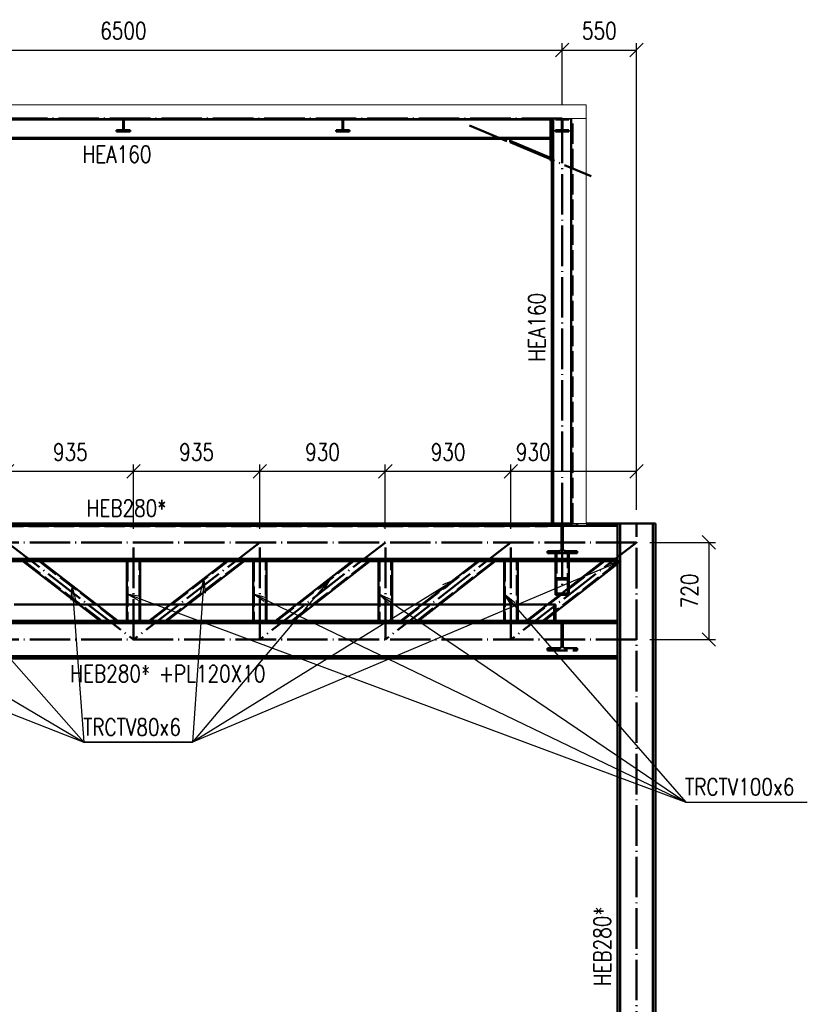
# Paper-space layout 'Layout1' of a CAD drawing. Extents: x -2 to 1033, y -36 to 596.
# Tile 4 of 63: x 162 to 279, y 141 to 287. Entities that reach past the tile are written whole.
import ezdxf

# ---------------------------------------------------------------- set-up
doc = ezdxf.new("R2010")
doc.units = 0
doc.linetypes.add('ACAD_ISO02W100', pattern=[15, 12, -3])
doc.linetypes.add('ACAD_ISO04W100', pattern=[30.5, 24, -3, 0.5, -3])
doc.layers.get('0').update_dxf_attribs({"linetype": 'CONTINUOUS'})
doc.layers.get('DEFPOINTS').update_dxf_attribs({"color": 132, "linetype": 'CONTINUOUS'})
for name, color, linetype, lineweight in [('SS_DIAGONÁLY 1', 91, 'CONTINUOUS', 50), ('SS_DIAGONÁLY 2', 93, 'CONTINUOUS', 50), ('SS_DIAGONÁLY 3', 95, 'CONTINUOUS', 50), ('SS_KOTY', 3, 'CONTINUOUS', 25), ('SS_OPLASTENI-PANEL', 9, 'CONTINUOUS', 13), ('SS_PODKLADY', 9, 'CONTINUOUS', 13), ('SS_POPIS_PROFILU', 13, 'CONTINUOUS', 25), ('SS_PÁSY', 163, 'CONTINUOUS', 50), ('SS_SLOUPY', 143, 'CONTINUOUS', 50), ('SS_SLOUPY NÁDSTAVBA', 183, 'CONTINUOUS', 50), ('SS_VAZNICE', 187, 'CONTINUOUS', 50)]:
    doc.layers.add(name, color=color, linetype=linetype, lineweight=lineweight)
doc.layers.add('SS_PLECHY', color=7, linetype='CONTINUOUS', lineweight=50, true_color=0xb47846)
doc.styles.add('ROMANS', font='romans.shx', dxfattribs={"width": 0.8})
doc.styles.add('romans.shx', font='romans.shx', dxfattribs={"height": 5})
doc.dimstyles.new('A-1_(2.5)_50AS', dxfattribs={"dimtxt": 2.5, "dimasz": 2, "dimexe": 1, "dimexo": 2, "dimgap": 0, "dimtad": 0, "dimdec": 1, "dimlfac": 50, "dimrnd": 1, "dimtxsty": 'ROMANS', "dimblk1": 'OBLIQUE', "dimblk2": 'OBLIQUE', "dimsah": 1, "dimcen": 2, "dimclrd": 256, "dimclre": 256, "dimclrt": 256, "dimadec": 1, "dimazin": 2, "dimtfac": 0.714286, "dimtdec": 1, "dimtmove": 0, "dimatfit": 3, "dimldrblk": 'OPEN', "dimfxl": 1, "dimtvp": 1.142857, "dimtfill": 1, "dimtolj": 1, "dimlwd": -1, "dimlwe": -1, "dimarcsym": 0})

# ---------------------------------------------------------------- blocks, each defined once
blk = doc.blocks.new('_Oblique')
at = {"color": 0, "linetype": 'ByBlock', "lineweight": -2}
blk.add_line((-0.5, -0.5), (0.5, 0.5), dxfattribs=at)
blk = doc.blocks.new('*D54')
at = {"layer": 'DEFPOINTS', "color": 0, "transparency": 16777216}
for p in [(235.03, 220.02), (253.63, 212.31, -199287.9), (235.03, 209.51)]:
    blk.add_point(p, dxfattribs=at)
at = {"layer": 'SS_KOTY', "transparency": 16777216}
for p, q in [((235.03, 211.51), (235.03, 221.02)), ((253.63, 214.31), (253.63, 221.02)), ((253.63, 220.02), (235.03, 220.02))]:
    blk.add_line(p, q, dxfattribs=at)
at = {"layer": 'SS_KOTY', "transparency": 16777216, "xscale": 2, "yscale": 2, "zscale": 2, "rotation": 180}
blk.add_blockref('_Oblique', (235.03, 220.02), dxfattribs=at)
at = {"layer": 'SS_KOTY', "transparency": 16777216, "xscale": 2, "yscale": 2, "zscale": 2}
blk.add_blockref('_Oblique', (253.63, 220.02), dxfattribs=at)
at = {"layer": 'SS_KOTY', "transparency": 16777216, "insert": (238.34, 222.88), "char_height": 2.5, "attachment_point": 5, "style": 'ROMANS', "bg_fill": 3, "box_fill_scale": 1.1, "bg_fill_color": 256, "bg_fill_true_color": 13158600, "bg_fill_transparency": 0}
blk.add_mtext('\\A1;930', dxfattribs=at)
blk = doc.blocks.new('_OPEN')
at = {"color": 0, "linetype": 'ByBlock'}
for p, q in [((-1, 0.167), (0, 0)), ((0, 0), (-1, -0.167)), ((0, 0), (-1, 0))]:
    blk.add_line(p, q, dxfattribs=at)
blk = doc.blocks.new('*D55')
at = {"layer": 'DEFPOINTS', "color": 0, "transparency": 16777216}
for p in [(216.43, 220.02), (216.43, 209.51), (235.03, 209.51)]:
    blk.add_point(p, dxfattribs=at)
at = {"layer": 'SS_KOTY', "transparency": 16777216}
for p, q in [((216.43, 211.51), (216.43, 221.02)), ((235.03, 211.51), (235.03, 221.02)), ((235.03, 220.02), (216.43, 220.02))]:
    blk.add_line(p, q, dxfattribs=at)
at = {"layer": 'SS_KOTY', "transparency": 16777216, "xscale": 2, "yscale": 2, "zscale": 2, "rotation": 180}
blk.add_blockref('_Oblique', (216.43, 220.02), dxfattribs=at)
at = {"layer": 'SS_KOTY', "transparency": 16777216, "xscale": 2, "yscale": 2, "zscale": 2}
blk.add_blockref('_Oblique', (235.03, 220.02), dxfattribs=at)
at = {"layer": 'SS_KOTY', "transparency": 16777216, "insert": (225.73, 222.88), "char_height": 2.5, "attachment_point": 5, "style": 'ROMANS', "bg_fill": 3, "box_fill_scale": 1.1, "bg_fill_color": 256, "bg_fill_true_color": 13158600, "bg_fill_transparency": 0}
blk.add_mtext('\\A1;930', dxfattribs=at)
blk = doc.blocks.new('*D56')
at = {"layer": 'DEFPOINTS', "color": 0, "transparency": 16777216}
for p in [(197.83, 220.02), (197.83, 209.51), (216.43, 209.51)]:
    blk.add_point(p, dxfattribs=at)
at = {"layer": 'SS_KOTY', "transparency": 16777216}
for p, q in [((197.83, 211.51), (197.83, 221.02)), ((216.43, 211.51), (216.43, 221.02)), ((216.43, 220.02), (197.83, 220.02))]:
    blk.add_line(p, q, dxfattribs=at)
at = {"layer": 'SS_KOTY', "transparency": 16777216, "xscale": 2, "yscale": 2, "zscale": 2, "rotation": 180}
blk.add_blockref('_Oblique', (197.83, 220.02), dxfattribs=at)
at = {"layer": 'SS_KOTY', "transparency": 16777216, "xscale": 2, "yscale": 2, "zscale": 2}
blk.add_blockref('_Oblique', (216.43, 220.02), dxfattribs=at)
at = {"layer": 'SS_KOTY', "transparency": 16777216, "insert": (207.13, 222.88), "char_height": 2.5, "attachment_point": 5, "style": 'ROMANS', "bg_fill": 3, "box_fill_scale": 1.1, "bg_fill_color": 256, "bg_fill_true_color": 13158600, "bg_fill_transparency": 0}
blk.add_mtext('\\A1;930', dxfattribs=at)
blk = doc.blocks.new('*D57')
at = {"layer": 'DEFPOINTS', "color": 0, "transparency": 16777216}
for p in [(179.13, 220.02), (179.13, 209.51), (197.83, 209.51)]:
    blk.add_point(p, dxfattribs=at)
at = {"layer": 'SS_KOTY', "transparency": 16777216}
for p, q in [((179.13, 211.51), (179.13, 221.02)), ((197.83, 211.51), (197.83, 221.02)), ((197.83, 220.02), (179.13, 220.02))]:
    blk.add_line(p, q, dxfattribs=at)
at = {"layer": 'SS_KOTY', "transparency": 16777216, "xscale": 2, "yscale": 2, "zscale": 2, "rotation": 180}
blk.add_blockref('_Oblique', (179.13, 220.02), dxfattribs=at)
at = {"layer": 'SS_KOTY', "transparency": 16777216, "xscale": 2, "yscale": 2, "zscale": 2}
blk.add_blockref('_Oblique', (197.83, 220.02), dxfattribs=at)
at = {"layer": 'SS_KOTY', "transparency": 16777216, "insert": (188.48, 222.88), "char_height": 2.5, "attachment_point": 5, "style": 'ROMANS', "bg_fill": 3, "box_fill_scale": 1.1, "bg_fill_color": 256, "bg_fill_true_color": 13158600, "bg_fill_transparency": 0}
blk.add_mtext('\\A1;935', dxfattribs=at)
blk = doc.blocks.new('*D58')
at = {"layer": 'DEFPOINTS', "color": 0, "transparency": 16777216}
for p in [(160.43, 220.02), (160.43, 209.51), (179.13, 209.51)]:
    blk.add_point(p, dxfattribs=at)
at = {"layer": 'SS_KOTY', "transparency": 16777216}
for p, q in [((160.43, 211.51), (160.43, 221.02)), ((179.13, 211.51), (179.13, 221.02)), ((179.13, 220.02), (160.43, 220.02))]:
    blk.add_line(p, q, dxfattribs=at)
at = {"layer": 'SS_KOTY', "transparency": 16777216, "xscale": 2, "yscale": 2, "zscale": 2, "rotation": 180}
blk.add_blockref('_Oblique', (160.43, 220.02), dxfattribs=at)
at = {"layer": 'SS_KOTY', "transparency": 16777216, "xscale": 2, "yscale": 2, "zscale": 2}
blk.add_blockref('_Oblique', (179.13, 220.02), dxfattribs=at)
at = {"layer": 'SS_KOTY', "transparency": 16777216, "insert": (169.78, 222.88), "char_height": 2.5, "attachment_point": 5, "style": 'ROMANS', "bg_fill": 3, "box_fill_scale": 1.1, "bg_fill_color": 256, "bg_fill_true_color": 13158600, "bg_fill_transparency": 0}
blk.add_mtext('\\A1;935', dxfattribs=at)
blk = doc.blocks.new('*D64')
at = {"layer": 'DEFPOINTS', "color": 0, "transparency": 16777216}
for p in [(253.63, 209.51), (253.63, 195.11), (264.34, 195.11)]:
    blk.add_point(p, dxfattribs=at)
at = {"layer": 'SS_KOTY', "transparency": 16777216}
for p, q in [((255.63, 209.51), (265.34, 209.51)), ((264.34, 209.51), (264.34, 195.11)), ((255.63, 195.11), (265.34, 195.11))]:
    blk.add_line(p, q, dxfattribs=at)
at = {"layer": 'SS_KOTY', "transparency": 16777216, "xscale": 2, "yscale": 2, "zscale": 2}
for p, rotation in [((264.34, 209.51), 90), ((264.34, 195.11), 270)]:
    blk.add_blockref('_Oblique', p, dxfattribs=dict(at, rotation=rotation))
at = {"layer": 'SS_KOTY', "transparency": 16777216, "insert": (261.49, 202.31), "char_height": 2.5, "attachment_point": 5, "rotation": 90, "style": 'ROMANS', "bg_fill": 3, "box_fill_scale": 1.1, "bg_fill_color": 256, "bg_fill_true_color": 13158600, "bg_fill_transparency": 0}
blk.add_mtext('\\A1;720', dxfattribs=at)
blk = doc.blocks.new('*D89')
at = {"layer": 'DEFPOINTS', "color": 0, "transparency": 16777216}
for p in [(242.63, 282.43), (112.63, 272.31), (242.63, 272.31)]:
    blk.add_point(p, dxfattribs=at)
at = {"layer": 'SS_KOTY', "transparency": 16777216}
for p, q in [((112.63, 274.31), (112.63, 283.43)), ((242.63, 274.31), (242.63, 283.43)), ((112.63, 282.43), (242.63, 282.43))]:
    blk.add_line(p, q, dxfattribs=at)
at = {"layer": 'SS_KOTY', "transparency": 16777216, "xscale": 2, "yscale": 2, "zscale": 2, "rotation": 180}
blk.add_blockref('_Oblique', (112.63, 282.43), dxfattribs=at)
at = {"layer": 'SS_KOTY', "transparency": 16777216, "xscale": 2, "yscale": 2, "zscale": 2}
blk.add_blockref('_Oblique', (242.63, 282.43), dxfattribs=at)
at = {"layer": 'SS_KOTY', "transparency": 16777216, "insert": (177.63, 285.29), "char_height": 2.5, "attachment_point": 5, "style": 'ROMANS', "bg_fill": 3, "box_fill_scale": 1.1, "bg_fill_color": 256, "bg_fill_true_color": 13158600, "bg_fill_transparency": 0}
blk.add_mtext('\\A1;6500', dxfattribs=at)
blk = doc.blocks.new('*D90')
at = {"layer": 'DEFPOINTS', "color": 0, "transparency": 16777216}
for p in [(253.63, 282.43), (242.63, 272.31), (253.63, 212.31, -199285.1)]:
    blk.add_point(p, dxfattribs=at)
at = {"layer": 'SS_KOTY', "transparency": 16777216}
for p, q in [((242.63, 274.31), (242.63, 283.43)), ((253.63, 214.31), (253.63, 283.43)), ((242.63, 282.43), (253.63, 282.43))]:
    blk.add_line(p, q, dxfattribs=at)
at = {"layer": 'SS_KOTY', "transparency": 16777216, "xscale": 2, "yscale": 2, "zscale": 2, "rotation": 180}
blk.add_blockref('_Oblique', (242.63, 282.43), dxfattribs=at)
at = {"layer": 'SS_KOTY', "transparency": 16777216, "xscale": 2, "yscale": 2, "zscale": 2}
blk.add_blockref('_Oblique', (253.63, 282.43), dxfattribs=at)
at = {"layer": 'SS_KOTY', "transparency": 16777216, "insert": (248.13, 285.29), "char_height": 2.5, "attachment_point": 5, "style": 'ROMANS', "bg_fill": 3, "box_fill_scale": 1.1, "bg_fill_color": 256, "bg_fill_true_color": 13158600, "bg_fill_transparency": 0}
blk.add_mtext('\\A1;550', dxfattribs=at)

psp = doc.layouts.get("Layout1")

# ---------------------------------------------------------------- linework, layer by layer
at = {"layer": 'SS_DIAGONÁLY 1', "color": 1, "linetype": 'Continuous', "ltscale": 0.25}
for p, q in [((178.1322, 206.7056), (178.1322, 197.9056)), ((180.1322, 197.9056), (180.1322, 206.7056)), ((196.8322, 206.7056), (196.8322, 197.9056)), ((198.8322, 197.9056), (198.8322, 206.7056)), ((215.4322, 206.7056), (215.4322, 197.9056)), ((217.4322, 197.9056), (217.4322, 206.7056)), ((234.0322, 206.7056), (234.0322, 197.9056)), ((236.0322, 197.9056), (236.0322, 206.7056))]:
    psp.add_line(p, q, dxfattribs=at)
at = {"layer": 'SS_DIAGONÁLY 1', "color": 3, "linetype": 'ACAD_ISO02W100', "ltscale": 0.25}
for p, q in [((178.2522, 206.7056), (178.2522, 197.9056)), ((180.0122, 197.9056), (180.0122, 206.7056)), ((196.9522, 206.7056), (196.9522, 197.9056)), ((198.7122, 197.9056), (198.7122, 206.7056)), ((215.5522, 206.7056), (215.5522, 197.9056)), ((217.3122, 197.9056), (217.3122, 206.7056)), ((234.1522, 206.7056), (234.1522, 197.9056)), ((235.9122, 197.9056), (235.9122, 206.7056))]:
    psp.add_line(p, q, dxfattribs=at)
at = {"layer": 'SS_DIAGONÁLY 2', "color": 1, "linetype": 'Continuous', "ltscale": 0.25}
for p, q in [((162.7571, 206.7056), (174.1848, 197.9056)), ((176.8072, 197.9056), (165.3795, 206.7056)), ((192.8848, 206.7056), (181.4571, 197.9056)), ((184.0795, 197.9056), (195.5073, 206.7056)), ((211.5086, 206.7056), (200.142, 197.9056)), ((202.7557, 197.9056), (214.1223, 206.7056)), ((230.1086, 206.7056), (218.742, 197.9056)), ((221.3557, 197.9056), (232.7223, 206.7056)), ((248.7086, 206.7056), (237.342, 197.9056)), ((239.9557, 197.9056), (250.8322, 206.3261)), ((251.1922, 206.7056), (251.3223, 206.7056)), ((251.1922, 206.6048), (251.3223, 206.7056))]:
    psp.add_line(p, q, dxfattribs=at)
at = {"layer": 'SS_DIAGONÁLY 2', "color": 3, "linetype": 'ACAD_ISO02W100', "ltscale": 0.25}
for p, q in [((162.9538, 206.7056), (174.3815, 197.9056)), ((176.6106, 197.9056), (165.1828, 206.7056)), ((193.0974, 206.7179), (181.6453, 197.8991)), ((183.8669, 197.8934), (195.319, 206.7121)), ((192.8848, 206.7056), (192.9014, 206.7184)), ((195.515, 206.7116), (192.9014, 206.7184)), ((193.0974, 206.7179), (193.0815, 206.7056)), ((195.5073, 206.7056), (195.515, 206.7116)), ((195.5073, 206.7056), (195.515, 206.7116)), ((211.7047, 206.7056), (200.3381, 197.9056)), ((202.5596, 197.9056), (213.9263, 206.7056)), ((230.3047, 206.7056), (218.9381, 197.9056)), ((221.1596, 197.9056), (232.5263, 206.7056)), ((248.9047, 206.7056), (237.5381, 197.9056)), ((239.7596, 197.9056), (251.1263, 206.7056)), ((250.8322, 206.7056), (251.1922, 206.7056)), ((250.8322, 206.3261), (251.1922, 206.6048)), ((181.4493, 197.8996), (181.4571, 197.9056)), ((181.4493, 197.8996), (184.0629, 197.8928)), ((184.0629, 197.8928), (184.0795, 197.9056))]:
    psp.add_line(p, q, dxfattribs=at)
at = {"layer": 'SS_DIAGONÁLY 3', "color": 3, "linetype": 'ACAD_ISO02W100', "ltscale": 0.25}
for p, q in [((241.6322, 207.9056), (243.6322, 207.9056)), ((241.6322, 207.9056), (241.6322, 206.7056)), ((241.7922, 207.9056), (241.7922, 201.9453)), ((243.4722, 201.9453), (243.4722, 207.9056)), ((243.6322, 206.7056), (243.6322, 207.9056)), ((241.6322, 204.205), (243.6322, 204.205)), ((241.7922, 204.0085), (243.4722, 204.0085)), ((243.6322, 201.7488), (243.6322, 202.7754)), ((241.7922, 201.9453), (243.4722, 201.9453)), ((242.3061, 201.7488), (243.6322, 201.7488))]:
    psp.add_line(p, q, dxfattribs=at)
at = {"layer": 'SS_DIAGONÁLY 3', "color": 1, "linetype": 'Continuous', "ltscale": 0.25}
for p, q in [((241.6322, 206.7056), (241.6322, 201.7488)), ((243.6322, 202.7754), (243.6322, 206.7056)), ((241.6322, 201.7488), (242.3061, 201.7488))]:
    psp.add_line(p, q, dxfattribs=at)
at = {"layer": 'SS_PLECHY', "color": 1, "linetype": 'Continuous', "ltscale": 0.25}
for p, q in [((161.4322, 200.3056), (171.0682, 200.3056)), ((173.6906, 200.3056), (178.1322, 200.3056)), ((180.1322, 200.3056), (184.5737, 200.3056)), ((187.1962, 200.3056), (196.8322, 200.3056)), ((198.8322, 200.3056), (203.242, 200.3056)), ((205.8556, 200.3056), (215.4322, 200.3056)), ((217.4322, 200.3056), (221.842, 200.3056)), ((224.4556, 200.3056), (234.0322, 200.3056)), ((236.0322, 200.3056), (240.442, 200.3056)), ((241.4322, 197.9056), (241.4322, 199.0487)), ((241.6322, 199.2036), (241.6322, 197.9056))]:
    psp.add_line(p, q, dxfattribs=at)
at = {"layer": 'SS_PLECHY', "color": 3, "linetype": 'ACAD_ISO02W100', "ltscale": 0.25}
for p, q in [((171.0682, 200.3056), (173.6906, 200.3056)), ((178.1322, 200.3056), (180.1322, 200.3056)), ((184.5737, 200.3056), (187.1962, 200.3056)), ((196.8322, 200.3056), (198.8322, 200.3056)), ((203.242, 200.3056), (205.8556, 200.3056)), ((215.4322, 200.3056), (217.4322, 200.3056)), ((221.842, 200.3056), (224.4556, 200.3056)), ((234.0322, 200.3056), (236.0322, 200.3056)), ((240.442, 200.3056), (241.4322, 200.3056)), ((241.4322, 200.3056), (241.6322, 200.3056)), ((241.4322, 199.0487), (241.4322, 200.3056)), ((241.6322, 200.3056), (241.6322, 199.2036))]:
    psp.add_line(p, q, dxfattribs=at)
at = {"layer": 'SS_PLECHY', "color": 7, "linetype": 'ACAD_ISO04W100', "ltscale": 0.25}
for p, q in [((241.4322, 197.9056), (113.8322, 197.9056)), ((241.6322, 197.9056), (241.6322, 197.9056))]:
    psp.add_line(p, q, dxfattribs=at)
at = {"layer": 'SS_POPIS_PROFILU', "color": 0, "linetype": 'ByBlock'}
for p, q in [((249.2854, 206.2334), (251.2572, 206.7056)), ((251.2572, 206.7056), (249.4152, 205.9264)), ((251.2572, 206.7056), (249.5451, 205.6194)), ((169.8808, 200.9273), (170.0643, 202.9466)), ((170.0643, 202.9466), (170.5456, 200.9769)), ((170.0643, 202.9466), (170.2132, 200.9521)), ((189.0733, 202.0089), (189.5436, 203.9812)), ((189.5436, 203.9812), (189.4058, 201.986)), ((189.5436, 203.9812), (189.7384, 201.963)), ((206.6776, 202.6955), (208.222, 204.0093)), ((208.222, 204.0093), (206.9324, 202.4806)), ((208.222, 204.0093), (207.1872, 202.2657)), ((224.9461, 203.2398), (226.822, 204.0093)), ((226.822, 204.0093), (225.1216, 202.9564)), ((226.822, 204.0093), (225.2971, 202.673)), ((179.8897, 200.8946), (178.1322, 201.9056)), ((178.1322, 201.9056), (180.1226, 201.5193)), ((178.1322, 201.9056), (180.0061, 201.2069)), ((198.4894, 200.7375), (196.8322, 201.9056)), ((196.8322, 201.9056), (198.7787, 201.3381)), ((196.8322, 201.9056), (198.6341, 201.0378)), ((216.9, 200.5069), (215.4322, 201.9056)), ((215.4322, 201.9056), (217.2743, 201.0585)), ((215.4322, 201.9056), (217.0872, 200.7827)), ((235.0947, 200.1787), (234.0322, 201.9056)), ((234.0322, 201.9056), (235.5973, 200.6167)), ((234.0322, 201.9056), (235.346, 200.3977))]:
    psp.add_line(p, q, dxfattribs=at)
at = {"layer": 'SS_POPIS_PROFILU', "color": 13}
for points in [[(251.2572, 206.7056), (187.8805, 179.8961), (171.7853, 179.8961)], [(132.7833, 202.9711), (171.7853, 179.8961), (187.8805, 179.8961)], [(151.3833, 202.9711), (171.7853, 179.8961), (187.8805, 179.8961)], [(170.0643, 202.9466), (171.7853, 179.8961), (187.8805, 179.8961)], [(226.822, 204.0093), (187.8805, 179.8961), (171.7853, 179.8961)], [(208.222, 204.0093), (187.8805, 179.8961), (171.7853, 179.8961)], [(189.5436, 203.9812), (187.8805, 179.8961), (171.7853, 179.8961)], [(115.7893, 201.8795), (171.7853, 179.8961), (187.8805, 179.8961)]]:
    psp.add_lwpolyline(points, dxfattribs=at)
at = {"layer": 'SS_PÁSY', "color": 3, "linetype": 'ACAD_ISO02W100', "ltscale": 0.25}
for p, q in [((242.1772, 208.2256), (240.4322, 208.2256)), ((240.4322, 208.2256), (240.4322, 207.9056)), ((240.4322, 207.9056), (241.6322, 207.9056)), ((244.8322, 208.2256), (243.0872, 208.2256)), ((243.6322, 207.9056), (244.8322, 207.9056)), ((244.8322, 207.9056), (244.8322, 208.2256)), ((240.4322, 197.9056), (240.4322, 197.5856)), ((242.1772, 197.5856), (240.4322, 197.5856)), ((242.5372, 197.2256), (242.5372, 194.1856)), ((242.7272, 194.1856), (242.7272, 197.2256)), ((244.8322, 197.5856), (243.0872, 197.5856)), ((244.8322, 197.5856), (244.8322, 197.9056)), ((242.1772, 193.8256), (240.4322, 193.8256)), ((240.4322, 193.8256), (240.4322, 193.5056)), ((240.4322, 193.5056), (244.8322, 193.5056)), ((244.8322, 193.8256), (243.0872, 193.8256)), ((244.8322, 193.5056), (244.8322, 193.8256))]:
    psp.add_line(p, q, dxfattribs=at)
at = {"layer": 'SS_PÁSY', "color": 1, "linetype": 'Continuous', "ltscale": 0.25}
for p, q in [((250.8321, 207.0656), (107.4322, 207.0656)), ((107.4322, 206.7056), (250.8321, 206.7056)), ((250.8321, 207.0656), (250.8321, 206.7056)), ((250.8321, 197.9056), (107.4322, 197.9056)), ((107.4322, 197.5456), (250.8321, 197.5456)), ((250.8321, 197.9056), (250.8321, 197.5456)), ((250.8321, 192.6656), (107.4322, 192.6656)), ((250.8321, 192.6656), (250.8321, 192.3056)), ((107.4322, 192.3056), (250.8321, 192.3056))]:
    psp.add_line(p, q, dxfattribs=at)
at = {"layer": 'SS_PÁSY', "color": 7, "linetype": 'ACAD_ISO04W100', "ltscale": 0.25}
psp.add_line((242.6322, 195.7056), (242.6322, 195.7056), dxfattribs=at)
at = {"layer": 'SS_PÁSY', "color": 3, "linetype": 'ACAD_ISO02W100', "ltscale": 0.25, "extrusion": (1.33916e-12, -3.2337e-12, -1)}
for centre in [(-242.1772, 208.5856), (-242.1772, 194.1856)]:
    psp.add_arc(centre, 0.36, 180, 270, dxfattribs=at)
at = {"layer": 'SS_PÁSY', "color": 3, "linetype": 'ACAD_ISO02W100', "ltscale": 0.25, "extrusion": (-3.23407e-12, -1.33941e-12, -1)}
for centre in [(-243.0872, 208.5856, 0), (-243.0872, 194.1856, 0)]:
    psp.add_arc(centre, 0.36, 270, 0, dxfattribs=at)
at = {"layer": 'SS_PÁSY', "color": 3, "linetype": 'ACAD_ISO02W100', "ltscale": 0.25, "extrusion": (1.33916e-12, 3.23382e-12, -1)}
psp.add_arc((-242.1772, 197.2256), 0.36, 90, 180, dxfattribs=at)
at = {"layer": 'SS_PÁSY', "color": 3, "linetype": 'ACAD_ISO02W100', "ltscale": 0.25, "extrusion": (-3.23407e-12, 1.33953e-12, -1)}
psp.add_arc((-243.0872, 197.2256), 0.36, 0, 90, dxfattribs=at)
at = {"layer": 'SS_SLOUPY', "color": 1, "linetype": 'Continuous', "ltscale": 0.25}
for p, q in [((250.8322, 206.7056), (250.8322, 197.9056)), ((250.8322, 197.5456), (250.8322, 192.6656)), ((250.8322, 192.3056), (250.8322, 89.1056))]:
    psp.add_line(p, q, dxfattribs=at)
at = {"layer": 'SS_SLOUPY NÁDSTAVBA', "color": 1, "linetype": 'Continuous', "ltscale": 0.25}
psp.add_line((234.912, 269.2656), (234.912, 268.7656), dxfattribs=at)
at = {"layer": 'SS_VAZNICE', "color": 3, "linetype": 'ACAD_ISO02W100', "ltscale": 0.25}
for p, q in [((177.3422, 270.5456), (176.6322, 270.5456)), ((176.6322, 270.5456), (176.6322, 270.3856)), ((176.6322, 270.3856), (178.6322, 270.3856)), ((178.6322, 270.5456), (177.9222, 270.5456)), ((178.6322, 270.3856), (178.6322, 270.5456)), ((209.8422, 270.5456), (209.1322, 270.5456)), ((209.1322, 270.5456), (209.1322, 270.3856)), ((209.1322, 270.3856), (211.1322, 270.3856)), ((211.1322, 270.5456), (210.4222, 270.5456)), ((211.1322, 270.3856), (211.1322, 270.5456))]:
    psp.add_line(p, q, dxfattribs=at)
at = {"layer": 'SS_VAZNICE', "color": 3, "linetype": 'ACAD_ISO02W100', "ltscale": 0.25, "extrusion": (3.01349e-12, -7.2759e-12, -1)}
psp.add_arc((-177.3422, 270.7856, 0), 0.24, 180, 270, dxfattribs=at)
at = {"layer": 'SS_VAZNICE', "color": 3, "linetype": 'ACAD_ISO02W100', "ltscale": 0.25, "extrusion": (-7.27626e-12, -3.01374e-12, -1)}
psp.add_arc((-177.9222, 270.7856, 0), 0.24, 270, 0, dxfattribs=at)
at = {"layer": 'SS_VAZNICE', "color": 3, "linetype": 'ACAD_ISO02W100', "ltscale": 0.25, "extrusion": (2.00889e-12, -4.85058e-12, -1)}
psp.add_arc((-209.8422, 270.7856), 0.24, 180, 270, dxfattribs=at)
at = {"layer": 'SS_VAZNICE', "color": 3, "linetype": 'ACAD_ISO02W100', "ltscale": 0.25, "extrusion": (-4.85094e-12, -2.00914e-12, -1)}
psp.add_arc((-210.4222, 270.7856, 0), 0.24, 270, 0, dxfattribs=at)

# ---------------------------------------------------------------- texts
at = {"layer": 'SS_POPIS_PROFILU', "color": 13, "style": 'romans.shx', "width": 0.8}
for s, p in [('HEA160', (171.5934, 265.7446)), ('+PL120X10', (182.8978, 188.8056)), ('TRCTV80x6', (171.6696, 180.8961)), ('TRCTV80x6', (171.6696, 180.8961)), ('TRCTV80x6', (171.6696, 180.8961)), ('TRCTV80x6', (171.6696, 180.8961)), ('TRCTV80x6', (171.6696, 180.8961)), ('TRCTV80x6', (171.6696, 180.8961)), ('TRCTV80x6', (171.6696, 180.8961)), ('TRCTV80x6', (171.6696, 180.8961)), ('TRCTV100x6', (260.8151, 172.0346)), ('TRCTV100x6', (260.8151, 172.0346)), ('TRCTV100x6', (260.8151, 172.0346)), ('TRCTV100x6', (260.8151, 172.0346))]:
    psp.add_text(s, height=2.5, dxfattribs=at).set_placement(p)
psp.add_text('HEA160', height=2.5, rotation=90, dxfattribs=at).set_placement((240.1122, 236.2618))
at = {"layer": 'SS_POPIS_PROFILU', "color": 2, "style": 'romans.shx', "width": 0.8}
psp.add_text('HEB280*', height=2.5, dxfattribs=at).set_placement((169.776, 188.8056))
psp.add_text('HEB280*', height=2.5, rotation=90, dxfattribs=at).set_placement((249.8112, 143.7571))

# ---------------------------------------------------------------- dimensions: what is measured, and where the dimension line sits
at = {"layer": 'SS_KOTY'}
dim = psp.add_linear_dim(base=(242.6322, 282.4309), p1=(112.6322, 272.3056), p2=(242.6322, 272.3056), dimstyle='A-1_(2.5)_50AS', override={"dimtmove": 1}, dxfattribs=at)
dim.commit()
dim.dimension.update_dxf_attribs({"geometry": '*D89', "text_midpoint": (177.6322, 285.288)})
dim = psp.add_linear_dim(base=(235.0322, 220.0239), p1=(253.6322, 212.3056, -199287.9), p2=(235.0322, 209.5056), dimstyle='A-1_(2.5)_50AS', dxfattribs=at)
dim.commit()
dim.dimension.update_dxf_attribs({"geometry": '*D54', "text_midpoint": (238.3352, 220.0239), "dimtype": 160})

# ---------------------------------------------------------------- next in the draw order: linework, layer by layer
at = {"layer": 'SS_DIAGONÁLY 3', "color": 7, "linetype": 'ACAD_ISO04W100', "ltscale": 0.25}
psp.add_line((242.6322, 210.1056), (242.6322, 202.9769), dxfattribs=at)
at = {"layer": 'SS_PODKLADY', "color": 9, "linetype": 'ACAD_ISO02W100', "ltscale": 0.25}
psp.add_line((240.4322, 212.3056), (240.4322, 211.8056), dxfattribs=at)
at = {"layer": 'SS_PÁSY', "color": 7, "linetype": 'ACAD_ISO04W100', "ltscale": 0.25}
psp.add_line((242.6322, 210.1056), (242.6322, 210.1056), dxfattribs=at)
at = {"layer": 'SS_VAZNICE', "color": 3, "linetype": 'ACAD_ISO02W100', "ltscale": 0.25}
for p, q in [((176.6322, 272.3056), (176.6322, 272.1456)), ((176.6322, 272.1456), (177.3422, 272.1456)), ((177.5822, 271.9056), (177.5822, 270.7856)), ((177.6822, 270.7856), (177.6822, 271.9056)), ((177.9222, 272.1456), (178.6322, 272.1456)), ((178.6322, 272.1456), (178.6322, 272.3056)), ((209.1322, 272.3056), (209.1322, 272.1456)), ((209.1322, 272.1456), (209.8422, 272.1456)), ((210.0822, 271.9056), (210.0822, 270.7856)), ((210.1822, 270.7856), (210.1822, 271.9056)), ((210.4222, 272.1456), (211.1322, 272.1456)), ((211.1322, 272.1456), (211.1322, 272.3056))]:
    psp.add_line(p, q, dxfattribs=at)
at = {"layer": 'SS_VAZNICE', "color": 7, "linetype": 'ACAD_ISO04W100', "ltscale": 0.25}
for p, q in [((177.6322, 272.3056), (177.6322, 272.3056)), ((210.1322, 272.3056), (210.1322, 272.3056))]:
    psp.add_line(p, q, dxfattribs=at)
at = {"layer": 'SS_VAZNICE', "color": 3, "linetype": 'ACAD_ISO02W100', "ltscale": 0.25, "extrusion": (3.01349e-12, 7.27602e-12, -1)}
psp.add_arc((-177.3422, 271.9056, 0), 0.24, 90, 180, dxfattribs=at)
at = {"layer": 'SS_VAZNICE', "color": 3, "linetype": 'ACAD_ISO02W100', "ltscale": 0.25, "extrusion": (-7.27626e-12, 3.01386e-12, -1)}
psp.add_arc((-177.9222, 271.9056), 0.24, 0, 90, dxfattribs=at)
at = {"layer": 'SS_VAZNICE', "color": 3, "linetype": 'ACAD_ISO02W100', "ltscale": 0.25, "extrusion": (2.00889e-12, 4.8507e-12, -1)}
psp.add_arc((-209.8422, 271.9056, 0), 0.24, 90, 180, dxfattribs=at)
at = {"layer": 'SS_VAZNICE', "color": 3, "linetype": 'ACAD_ISO02W100', "ltscale": 0.25, "extrusion": (-4.85094e-12, 2.00926e-12, -1)}
psp.add_arc((-210.4222, 271.9056), 0.24, 0, 90, dxfattribs=at)

# ---------------------------------------------------------------- next in the draw order: dimensions: what is measured, and where the dimension line sits
at = {"layer": 'SS_KOTY'}
for base, p1, p2, picture, middle in [((253.6322, 282.4309), (242.6322, 272.3056), (253.6322, 212.3056, -199285.1), '*D90', (248.1322, 285.288)), ((216.4322, 220.0239), (235.0322, 209.5056), (216.4322, 209.5056), '*D55', (225.7322, 222.881))]:
    dim = psp.add_linear_dim(base=base, p1=p1, p2=p2, dimstyle='A-1_(2.5)_50AS', override={"dimtmove": 1}, dxfattribs=at)
    dim.commit()
    dim.dimension.update_dxf_attribs({"geometry": picture, "text_midpoint": middle})
dim = psp.add_linear_dim(base=(264.3449, 195.1056), p1=(253.6322, 209.5056), p2=(253.6322, 195.1056), angle=90, dimstyle='A-1_(2.5)_50AS', dxfattribs=at)
dim.commit()
dim.dimension.update_dxf_attribs({"geometry": '*D64', "text_midpoint": (261.4877, 202.3056)})

# ---------------------------------------------------------------- next in the draw order: linework, layer by layer
at = {"layer": 'SS_DIAGONÁLY 1', "color": 7, "linetype": 'ACAD_ISO04W100', "ltscale": 0.25}
psp.add_line((235.0322, 195.1056), (235.0322, 209.5056), dxfattribs=at)
at = {"layer": 'SS_DIAGONÁLY 2', "color": 7, "linetype": 'ACAD_ISO04W100', "ltscale": 0.25}
psp.add_line((253.6322, 209.5056), (235.0322, 195.1056), dxfattribs=at)
at = {"layer": 'SS_OPLASTENI-PANEL', "ltscale": 0.25}
for p, q in [((246.1522, 274.3056), (109.1122, 274.3056)), ((246.1522, 272.3056), (246.1522, 274.3056)), ((246.1522, 272.3056), (109.1122, 272.3056))]:
    psp.add_line(p, q, dxfattribs=at)
at = {"layer": 'SS_OPLASTENI-PANEL', "color": 9, "linetype": 'Continuous', "ltscale": 0.25}
for p, q in [((246.1522, 212.3056), (246.1522, 272.3056)), ((244.1522, 212.3056), (246.1522, 212.3056))]:
    psp.add_line(p, q, dxfattribs=at)
at = {"layer": 'SS_POPIS_PROFILU', "color": 13}
for points in [[(178.1322, 201.9056), (260.9307, 171.0346), (278.9307, 171.0346)], [(196.8322, 201.9056), (260.9307, 171.0346), (278.9307, 171.0346)], [(215.4322, 201.9056), (260.9307, 171.0346), (278.9307, 171.0346)], [(234.0322, 201.9056), (260.9307, 171.0346), (278.9307, 171.0346)]]:
    psp.add_lwpolyline(points, dxfattribs=at)
at = {"layer": 'SS_PÁSY', "color": 3, "linetype": 'ACAD_ISO02W100', "ltscale": 0.25}
for p, q in [((240.4322, 211.9856), (242.1772, 211.9856)), ((242.5372, 211.6256), (242.5372, 208.5856)), ((242.7272, 208.5856), (242.7272, 211.6256)), ((243.0872, 211.9856), (244.8322, 211.9856)), ((244.8322, 211.9856), (244.8322, 212.3056))]:
    psp.add_line(p, q, dxfattribs=at)
at = {"layer": 'SS_PÁSY', "color": 1, "linetype": 'Continuous', "ltscale": 0.25}
for p, q in [((246.1522, 212.3056), (250.8321, 212.3056)), ((250.8321, 212.3056), (250.8321, 211.9456))]:
    psp.add_line(p, q, dxfattribs=at)
at = {"layer": 'SS_PÁSY', "color": 7, "linetype": 'ACAD_ISO04W100', "ltscale": 0.25}
psp.add_line((253.6322, 195.1056), (104.6322, 195.1056), dxfattribs=at)
at = {"layer": 'SS_PÁSY', "color": 3, "linetype": 'ACAD_ISO02W100', "ltscale": 0.25, "extrusion": (6.69427e-13, 1.61694e-12, -1)}
psp.add_arc((-242.1772, 211.6256), 0.36, 90, 180, dxfattribs=at)
at = {"layer": 'SS_PÁSY', "color": 3, "linetype": 'ACAD_ISO02W100', "ltscale": 0.25, "extrusion": (-1.61719e-12, 6.69795e-13, -1)}
psp.add_arc((-243.0872, 211.6256), 0.36, 0, 90, dxfattribs=at)
at = {"layer": 'SS_SLOUPY', "color": 1, "linetype": 'Continuous', "ltscale": 0.25}
for p, q in [((250.8322, 212.3056), (256.4322, 212.3056)), ((250.8322, 211.9456), (250.8322, 207.0656)), ((251.1922, 89.1056), (251.1922, 212.3056)), ((256.0722, 212.3056), (256.0722, 89.1056)), ((256.4322, 89.1056), (256.4322, 212.3056))]:
    psp.add_line(p, q, dxfattribs=at)
at = {"layer": 'SS_SLOUPY', "color": 7, "linetype": 'ACAD_ISO04W100', "ltscale": 0.25}
psp.add_line((253.6322, 88.3056), (253.6322, 212.3056), dxfattribs=at)
at = {"layer": 'SS_SLOUPY NÁDSTAVBA', "color": 7, "linetype": 'ACAD_ISO04W100', "ltscale": 0.25}
for p, q in [((242.6322, 272.3056), (112.6322, 272.3056)), ((242.6322, 212.3056), (242.6322, 272.3056)), ((228.912, 271.2656), (246.912, 263.7656))]:
    psp.add_line(p, q, dxfattribs=at)
at = {"layer": 'SS_SLOUPY NÁDSTAVBA', "color": 1, "linetype": 'Continuous', "ltscale": 0.25}
for p, q in [((114.3526, 272.1256), (240.9117, 272.1256)), ((240.9117, 269.2656), (240.9117, 272.3056)), ((241.112, 272.2056), (240.912, 272.2056)), ((240.912, 272.2056), (240.912, 266.4606)), ((241.112, 266.0656), (241.112, 272.2056)), ((241.1122, 272.3056), (241.1122, 212.3056)), ((241.2922, 212.3056), (241.2922, 272.3056)), ((243.9722, 272.3056), (243.9722, 212.3056)), ((240.9117, 269.4456), (114.3526, 269.4456)), ((114.3526, 269.2656), (240.9117, 269.2656)), ((240.9119, 266.4606), (234.912, 268.9606)), ((234.912, 268.7656), (240.9119, 266.2656)), ((240.9117, 269.2656), (240.9119, 269.2656)), ((240.9119, 266.4606), (240.9119, 266.2656)), ((240.912, 266.2656), (240.912, 266.0656)), ((240.912, 266.0656), (241.112, 266.0656))]:
    psp.add_line(p, q, dxfattribs=at)
at = {"layer": 'SS_SLOUPY NÁDSTAVBA', "color": 3, "linetype": 'ACAD_ISO02W100', "ltscale": 0.25}
psp.add_line((244.1522, 212.3056), (244.1522, 272.3056), dxfattribs=at)
at = {"layer": 'SS_VAZNICE', "color": 3, "linetype": 'ACAD_ISO02W100', "ltscale": 0.25}
for p, q in [((241.6322, 272.3056), (241.6322, 272.1456)), ((241.6322, 272.1456), (242.3422, 272.1456)), ((242.5822, 271.9056), (242.5822, 270.7856)), ((242.6822, 270.7856), (242.6822, 271.9056)), ((242.9222, 272.1456), (243.6322, 272.1456)), ((243.6322, 272.1456), (243.6322, 272.3056)), ((242.3422, 270.5456), (241.6322, 270.5456)), ((241.6322, 270.5456), (241.6322, 270.3856)), ((241.6322, 270.3856), (243.6322, 270.3856)), ((243.6322, 270.5456), (242.9222, 270.5456)), ((243.6322, 270.3856), (243.6322, 270.5456))]:
    psp.add_line(p, q, dxfattribs=at)
at = {"layer": 'SS_VAZNICE', "color": 7, "linetype": 'ACAD_ISO04W100', "ltscale": 0.25}
psp.add_line((242.6322, 272.3056), (242.6322, 272.3056), dxfattribs=at)
at = {"layer": 'SS_VAZNICE', "color": 3, "linetype": 'ACAD_ISO02W100', "ltscale": 0.25, "extrusion": (2.00889e-12, 4.8507e-12, -1)}
psp.add_arc((-242.3422, 271.9056, 0), 0.24, 90, 180, dxfattribs=at)
at = {"layer": 'SS_VAZNICE', "color": 3, "linetype": 'ACAD_ISO02W100', "ltscale": 0.25, "extrusion": (-4.85094e-12, 2.00926e-12, -1)}
psp.add_arc((-242.9222, 271.9056), 0.24, 0, 90, dxfattribs=at)
at = {"layer": 'SS_VAZNICE', "color": 3, "linetype": 'ACAD_ISO02W100', "ltscale": 0.25, "extrusion": (2.00889e-12, -4.85058e-12, -1)}
psp.add_arc((-242.3422, 270.7856), 0.24, 180, 270, dxfattribs=at)
at = {"layer": 'SS_VAZNICE', "color": 3, "linetype": 'ACAD_ISO02W100', "ltscale": 0.25, "extrusion": (-4.85094e-12, -2.00914e-12, -1)}
psp.add_arc((-242.9222, 270.7856, 0), 0.24, 270, 0, dxfattribs=at)

# ---------------------------------------------------------------- next in the draw order: dimensions: what is measured, and where the dimension line sits
at = {"layer": 'SS_KOTY'}
dim = psp.add_linear_dim(base=(197.8322, 220.0239), p1=(216.4322, 209.5056), p2=(197.8322, 209.5056), dimstyle='A-1_(2.5)_50AS', override={"dimtmove": 1}, dxfattribs=at)
dim.commit()
dim.dimension.update_dxf_attribs({"geometry": '*D56', "text_midpoint": (207.1322, 222.881)})

# ---------------------------------------------------------------- next in the draw order: linework, layer by layer
at = {"layer": 'SS_DIAGONÁLY 1', "color": 7, "linetype": 'ACAD_ISO04W100', "ltscale": 0.25}
psp.add_line((216.4322, 195.1056), (216.4322, 209.5056), dxfattribs=at)
at = {"layer": 'SS_DIAGONÁLY 2', "color": 7, "linetype": 'ACAD_ISO04W100', "ltscale": 0.25}
psp.add_line((235.0322, 209.5056), (216.4322, 195.1056), dxfattribs=at)

# ---------------------------------------------------------------- next in the draw order: dimensions: what is measured, and where the dimension line sits
at = {"layer": 'SS_KOTY'}
dim = psp.add_linear_dim(base=(179.1322, 220.0239), p1=(197.8322, 209.5056), p2=(179.1322, 209.5056), dimstyle='A-1_(2.5)_50AS', override={"dimtmove": 1}, dxfattribs=at)
dim.commit()
dim.dimension.update_dxf_attribs({"geometry": '*D57', "text_midpoint": (188.4822, 222.881)})

# ---------------------------------------------------------------- next in the draw order: linework, layer by layer
at = {"layer": 'SS_DIAGONÁLY 1', "color": 7, "linetype": 'ACAD_ISO04W100', "ltscale": 0.25}
psp.add_line((197.8322, 195.1056), (197.8322, 209.5056), dxfattribs=at)
at = {"layer": 'SS_DIAGONÁLY 2', "color": 7, "linetype": 'ACAD_ISO04W100', "ltscale": 0.25}
psp.add_line((216.4322, 209.5056), (197.8322, 195.1056), dxfattribs=at)

# ---------------------------------------------------------------- next in the draw order: dimensions: what is measured, and where the dimension line sits
at = {"layer": 'SS_KOTY'}
dim = psp.add_linear_dim(base=(160.4322, 220.0239), p1=(179.1322, 209.5056), p2=(160.4322, 209.5056), dimstyle='A-1_(2.5)_50AS', override={"dimtmove": 1}, dxfattribs=at)
dim.commit()
dim.dimension.update_dxf_attribs({"geometry": '*D58', "text_midpoint": (169.7822, 222.881)})

# ---------------------------------------------------------------- next in the draw order: linework, layer by layer
at = {"layer": 'SS_DIAGONÁLY 1', "color": 7, "linetype": 'ACAD_ISO04W100', "ltscale": 0.25}
psp.add_line((179.1322, 195.1056), (179.1322, 209.5056), dxfattribs=at)
at = {"layer": 'SS_DIAGONÁLY 2', "color": 7, "linetype": 'ACAD_ISO04W100', "ltscale": 0.25}
for p in [(160.4322, 209.5056), (197.8322, 209.5056)]:
    psp.add_line(p, (179.1322, 195.1056), dxfattribs=at)
at = {"layer": 'SS_PODKLADY', "color": 9, "linetype": 'ACAD_ISO02W100', "ltscale": 0.25}
psp.add_line((114.8322, 211.8056), (240.4322, 211.8056), dxfattribs=at)
at = {"layer": 'SS_PÁSY', "color": 1, "linetype": 'Continuous', "ltscale": 0.25}
for p, q in [((107.4322, 211.9456), (250.8321, 211.9456)), ((111.1122, 212.3056), (244.1522, 212.3056))]:
    psp.add_line(p, q, dxfattribs=at)
at = {"layer": 'SS_PÁSY', "color": 7, "linetype": 'ACAD_ISO04W100', "ltscale": 0.25}
psp.add_line((253.6322, 209.5056), (104.6322, 209.5056), dxfattribs=at)

# ---------------------------------------------------------------- next in the draw order: texts
at = {"layer": 'SS_POPIS_PROFILU', "color": 2, "style": 'romans.shx', "width": 0.8}
psp.add_text('HEB280*', height=2.5, dxfattribs=at).set_placement((172.1886, 213.3266))

doc.saveas('drawing.dxf')
